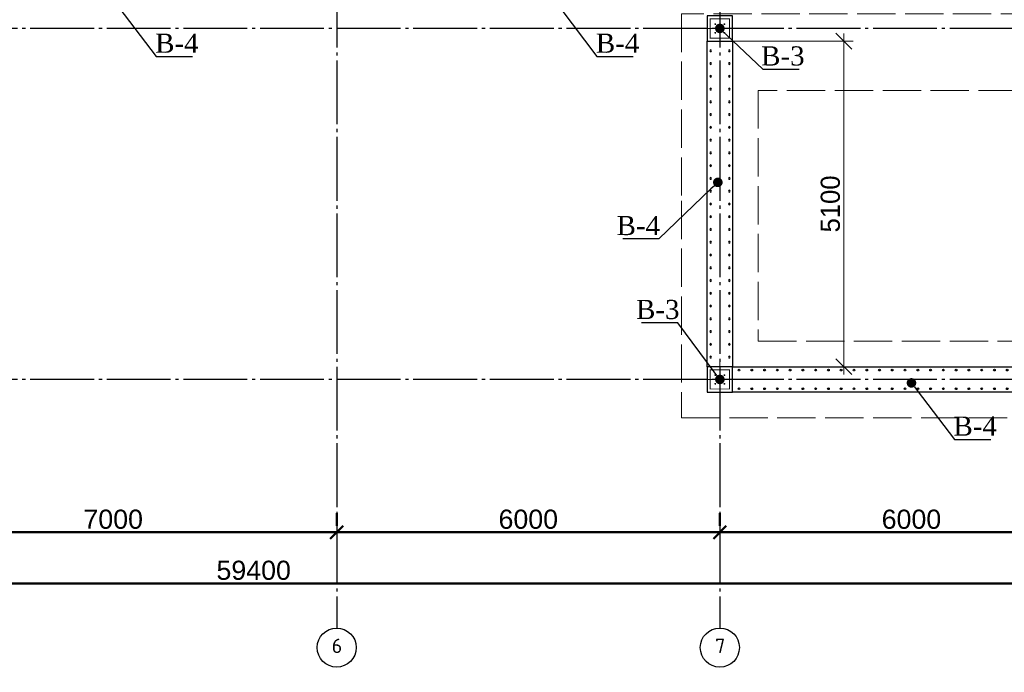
# Model space of a CAD drawing. Header units: millimetres. Extents: x -33345 to 4712671, y -3392 to 121473.
# Tile 174 of 256: x 933500 to 948919, y 60009 to 70236. Entities that reach past the tile are written whole.
import ezdxf
from ezdxf import colors
from ezdxf.entities.mleader import LeaderData, LeaderLine
from ezdxf.math import Vec2, Vec3

# ---------------------------------------------------------------- set-up
doc = ezdxf.new("R2010")
doc.units = ezdxf.units.MM
for name, pattern in [('ACAD_ISO02W100', [15, 12, -3]), ('CENTER2', [28.575, 19.05, -3.175, 3.175, -3.175]), ('ГОСТ 2.303 5', [24, 20, -1.5, 1, -1.5])]:
    doc.linetypes.add(name, pattern=pattern)
doc.layers.add('00-Axes', color=1, linetype='CENTER2')
doc.layers.add('HA', color=9, linetype='Continuous')
doc.layers.add('doors', color=250, linetype='Continuous', lineweight=5)
doc.layers.add('армирование', color=150, linetype='Continuous', lineweight=50)
doc.styles.add('ISO', font='isocpeui.ttf')
doc.styles.add('ISOCPEUR_1.00', font='isocpeui.ttf')
doc.styles.add('RUS text aehalf', font='aehalf.shx', dxfattribs={"width": 0.7, "oblique": 15})
doc.styles.get("Standard").update_dxf_attribs({"font": 'arial.ttf'})
doc.styles.add('Times New Roman', font='times.ttf')
doc.styles.add('X-U-RW-01$0$StyleROMANS', font='GOTHIC.TTF')
doc.dimstyles.new('ISO-25$0', dxfattribs={"dimtxt": 300, "dimasz": 200, "dimexe": 100, "dimexo": 300, "dimgap": 50, "dimtad": 1, "dimdec": 0, "dimtxsty": 'Standard', "dimblk": 'OBLIQUE', "dimcen": 250, "dimadec": 0, "dimazin": 0, "dimtfac": 1, "dimtdec": 0, "dimtmove": 0, "dimatfit": 3, "dimldrblk": 'OBLIQUE', "dimfxl": 1.25, "dimarcsym": 0})
doc.dimstyles.new('RUS м100', dxfattribs={"dimscale": 0, "dimtxt": 250, "dimasz": 100, "dimexe": 100, "dimexo": 0, "dimgap": 70, "dimtad": 1, "dimdec": 0, "dimdsep": 46, "dimtxsty": 'RUS text aehalf', "dimblk": 'OBLIQUE', "dimcen": 0.09, "dimdle": 100, "dimclrd": 256, "dimclre": 256, "dimclrt": 256, "dimadec": 1, "dimazin": 2, "dimtfac": 1, "dimtdec": 0, "dimtofl": 0, "dimtmove": 0, "dimatfit": 3, "dimldrblk": 'OBLIQUE', "dimfxl": 300, "dimtolj": 1, "dimtzin": 0, "dimlwd": -1, "dimlwe": -1, "dimarcsym": 0})

# ---------------------------------------------------------------- blocks, each defined once
blk = doc.blocks.new('_Oblique')
at = {"color": 0, "linetype": 'ByBlock', "lineweight": -2}
blk.add_line((-0.5, -0.5), (0.5, 0.5), dxfattribs=at)
blk = doc.blocks.new('*D270')
at = {"color": 0, "lineweight": -2, "transparency": 16777216}
for p, q in [((6727, -4026), (6727, -4226)), ((13727, -4026), (13727, -4226)), ((6727, -4326), (13727, -4326))]:
    blk.add_line(p, q, dxfattribs=at)
at = {"layer": 'Defpoints', "color": 0, "lineweight": 30, "transparency": 16777216}
for p in [(6727, -4326), (13727, -4326), (13727, -4326)]:
    blk.add_point(p, dxfattribs=at)
at = {"color": 0, "lineweight": -2, "transparency": 16777216, "xscale": 200, "yscale": 200, "zscale": 200, "rotation": 180}
blk.add_blockref('_Oblique', (6727, -4326), dxfattribs=at)
at = {"color": 0, "lineweight": -2, "transparency": 16777216, "xscale": 200, "yscale": 200, "zscale": 200}
blk.add_blockref('_Oblique', (13727, -4326), dxfattribs=at)
at = {"color": 0, "lineweight": 0, "transparency": 16777216, "insert": (10227, -4123), "char_height": 300, "attachment_point": 5}
blk.add_mtext('7000', dxfattribs=at)
blk = doc.blocks.new('*D271')
at = {"color": 0, "lineweight": -2, "transparency": 16777216}
for p, q in [((13727, -4026), (13727, -4226)), ((19727, -4026), (19727, -4226)), ((13727, -4326), (19727, -4326))]:
    blk.add_line(p, q, dxfattribs=at)
at = {"layer": 'Defpoints', "color": 0, "lineweight": 30, "transparency": 16777216}
for p in [(13727, -4326), (19727, -4326), (19727, -4326)]:
    blk.add_point(p, dxfattribs=at)
at = {"color": 0, "lineweight": -2, "transparency": 16777216, "xscale": 200, "yscale": 200, "zscale": 200, "rotation": 180}
blk.add_blockref('_Oblique', (13727, -4326), dxfattribs=at)
at = {"color": 0, "lineweight": -2, "transparency": 16777216, "xscale": 200, "yscale": 200, "zscale": 200}
blk.add_blockref('_Oblique', (19727, -4326), dxfattribs=at)
at = {"color": 0, "lineweight": 0, "transparency": 16777216, "insert": (16727, -4123), "char_height": 300, "attachment_point": 5}
blk.add_mtext('6000', dxfattribs=at)
blk = doc.blocks.new('*D272')
at = {"color": 0, "lineweight": -2, "transparency": 16777216}
for p, q in [((19727, -4026), (19727, -4226)), ((25727, -4026), (25727, -4226)), ((19727, -4326), (25727, -4326))]:
    blk.add_line(p, q, dxfattribs=at)
at = {"layer": 'Defpoints', "color": 0, "lineweight": 30, "transparency": 16777216}
for p in [(19727, -4326), (25727, -4326), (25727, -4326)]:
    blk.add_point(p, dxfattribs=at)
at = {"color": 0, "lineweight": -2, "transparency": 16777216, "xscale": 200, "yscale": 200, "zscale": 200, "rotation": 180}
blk.add_blockref('_Oblique', (19727, -4326), dxfattribs=at)
at = {"color": 0, "lineweight": -2, "transparency": 16777216, "xscale": 200, "yscale": 200, "zscale": 200}
blk.add_blockref('_Oblique', (25727, -4326), dxfattribs=at)
at = {"color": 0, "lineweight": 0, "transparency": 16777216, "insert": (22727, -4123), "char_height": 300, "attachment_point": 5}
blk.add_mtext('6000', dxfattribs=at)
blk = doc.blocks.new('*D276')
at = {"color": 0, "lineweight": -2, "transparency": 16777216}
for p, q in [((-17273, -4826), (-17273, -5026)), ((42127, -4826), (42127, -5026)), ((42127, -5126), (-17273, -5126))]:
    blk.add_line(p, q, dxfattribs=at)
at = {"layer": 'Defpoints', "color": 0, "lineweight": 30, "transparency": 16777216}
for p in [(-17273, -5126), (-17273, -5126), (42127, -5126)]:
    blk.add_point(p, dxfattribs=at)
at = {"color": 0, "lineweight": -2, "transparency": 16777216, "xscale": 200, "yscale": 200, "zscale": 200, "rotation": 180}
blk.add_blockref('_Oblique', (-17273, -5126), dxfattribs=at)
at = {"color": 0, "lineweight": -2, "transparency": 16777216, "xscale": 200, "yscale": 200, "zscale": 200}
blk.add_blockref('_Oblique', (42127, -5126), dxfattribs=at)
at = {"color": 0, "lineweight": 0, "transparency": 16777216, "insert": (12427, -4923), "char_height": 300, "attachment_point": 5}
blk.add_mtext('59400', dxfattribs=at)
blk = doc.blocks.new('column')
at = {"lineweight": 0}
for points in [[(-68, 56, -1), (-68, 86, -1)], [(68, 56, 1), (68, 86, 1)], [(-68, -56, 1), (-68, -86, 1)], [(68, -56, -1), (68, -86, -1)]]:
    blk.add_hatch(color=0, dxfattribs=at).paths.add_polyline_path(points)
at = {"color": 0, "lineweight": 0}
for p, q in [((0, 300), (0, -300)), ((300, 0), (-300, 0))]:
    blk.add_line(p, q, dxfattribs=at)
at = {"lineweight": 30}
blk.add_lwpolyline([(-200, 200), (200, 200), (200, -200), (-200, -200)], close=True, dxfattribs=at)
at = {"color": 0, "lineweight": 0, "const_width": 15}
blk.add_lwpolyline([(150, -150), (150, 150), (-150, 150), (-150, -150)], close=True, dxfattribs=at)
blk = doc.blocks.new('_Dot')
at = {"color": 0, "linetype": 'ByBlock', "lineweight": -2}
blk.add_line((-0.5, 0), (-1, 0), dxfattribs=at)
at = {"color": 0, "linetype": 'ByBlock', "const_width": 0.5}
blk.add_lwpolyline([(-0.25, 0, 1), (0.25, 0, 1)], format="xyb", close=True, dxfattribs=at)
blk = doc.blocks.new('*U1067')
at = {"layer": 'армирование', "color": 1, "lineweight": 30, "ltscale": 4}
for centre in [(0, 146), (0, -146)]:
    blk.add_circle(centre, 13.5, dxfattribs=at)
blk = doc.blocks.new('*U1068')
at = {"color": 0, "linetype": 'ByBlock', "lineweight": -2, "transparency": 16777216}
for p in [(0, 0), (200, 0), (400, 0), (600, 0), (800, 0), (1000, 0), (1200, 0), (1400, 0), (1600, 0), (1800, 0), (2000, 0), (2200, 0), (2400, 0), (2600, 0), (2800, 0), (3000, 0), (3200, 0), (3400, 0), (3600, 0), (3800, 0), (4000, 0), (4200, 0), (4400, 0), (4600, 0), (4800, 0), (5000, 0), (5200, 0), (5400, 0)]:
    blk.add_blockref('*U1067', p, dxfattribs=at)
blk = doc.blocks.new('*U1095')
at = {"layer": 'армирование', "color": 1, "lineweight": 30, "ltscale": 4}
for centre in [(0, 146), (0, -146)]:
    blk.add_circle(centre, 13.5, dxfattribs=at)
blk = doc.blocks.new('*U1096')
at = {"color": 0, "linetype": 'ByBlock', "lineweight": -2, "transparency": 16777216}
for p in [(0, 0), (200, 0), (400, 0), (600, 0), (800, 0), (1000, 0), (1200, 0), (1400, 0), (1600, 0), (1800, 0), (2000, 0), (2200, 0), (2400, 0), (2600, 0), (2800, 0), (3000, 0), (3200, 0), (3400, 0), (3600, 0), (3800, 0), (4000, 0), (4200, 0), (4400, 0), (4600, 0), (4800, 0)]:
    blk.add_blockref('*U1095', p, dxfattribs=at)
blk = doc.blocks.new('*D2858')
at = {"layer": 'Defpoints', "color": 0, "ltscale": 100, "transparency": 16777216}
for p in [(944665, 69898), (944665, 64798), (946404, 64798)]:
    blk.add_point(p, dxfattribs=at)
at = {"layer": 'doors', "ltscale": 100, "transparency": 16777216}
for p, q in [((946404, 70018), (946404, 64678)), ((944665, 69898), (946554, 69898)), ((944665, 64798), (946554, 64798))]:
    blk.add_line(p, q, dxfattribs=at)
at = {"layer": 'doors', "ltscale": 100, "transparency": 16777216, "xscale": 250, "yscale": 250, "zscale": 250}
for p, rotation in [((946404, 69898), 90), ((946404, 64798), 270)]:
    blk.add_blockref('_Oblique', p, dxfattribs=dict(at, rotation=rotation))
at = {"layer": 'doors', "lineweight": 13, "ltscale": 100, "transparency": 16777216, "insert": (946196, 67348), "char_height": 300, "attachment_point": 5, "rotation": 90, "style": 'X-U-RW-01$0$StyleROMANS'}
blk.add_mtext('\\A1;5100', dxfattribs=at)
blk = doc.blocks.new('gfffggfsre')
at = {"layer": '00-Axes', "color": 251, "linetype": 'ГОСТ 2.303 5', "ltscale": 50, "true_color": 0x636466}
for points in [[(13727, 16269.4), (13727, -5825.8)], [(13727, 16269.4), (13727, -5825.8)], [(19727, 16269.4), (19727, -5825.8)], [(42327, 3569.4), (-20533.9, 3569.4), (-20643.6, 3457.5), (-21034.5, 3457.5)], [(42327, -1930.6), (-21034.5, -1930.6)]]:
    blk.add_lwpolyline(points, dxfattribs=at)
at = {"layer": '00-Axes', "color": 219, "linetype": 'ByBlock', "ltscale": 100, "true_color": 0x642165}
for centre in [(13727, -6131.8), (13727, -6131.8), (19727, -6131.8)]:
    blk.add_circle(centre, 306, dxfattribs=at)
at = {"layer": '00-Axes', "color": 219, "linetype": 'ByBlock', "ltscale": 100, "true_color": 0x642165, "char_height": 226.059, "attachment_point": 1, "style": 'ISOCPEUR_1.00'}
for s, insert in [('\\pxqc;{\\fISOCPEUR|b0|i0|c204|p34;6}', (13345.8, -5991.9)), ('\\pxqc;{\\fISOCPEUR|b0|i0|c204|p34;7}', (19345.8, -5991.9))]:
    blk.add_mtext_dynamic_manual_height_columns(s, width=772.479, gutter_width=706.4, heights=[0], dxfattribs=dict(at, insert=insert))
at = {"color": 18, "lineweight": 0, "true_color": 0x000000}
for base, p1, p2, picture, middle in [((13727, -4325.8), (6727, -4325.8), (13727, -4325.8), '*D270', (10227, -4122.6)), ((19727, -4325.8), (13727, -4325.8), (19727, -4325.8), '*D271', (16727, -4122.6)), ((25727, -4325.8), (19727, -4325.8), (25727, -4325.8), '*D272', (22727, -4122.6)), ((-17273, -5125.8), (42127, -5125.8), (-17273, -5125.8), '*D276', (12427, -4922.6))]:
    dim = blk.add_linear_dim(base=base, p1=p1, p2=p2, dimstyle='ISO-25$0', dxfattribs=at)
    dim.commit()
    dim.dimension.update_dxf_attribs({"geometry": picture, "text_midpoint": middle})

msp = doc.modelspace()

# ---------------------------------------------------------------- linework, layer by layer
at = {"color": 5, "linetype": 'ACAD_ISO02W100', "lineweight": 15, "ltscale": 50}
for points in [[(967464.523, 70328.107), (943864.523, 70328.107), (943864.523, 67398.107), (943864.523, 67398.107), (943864.523, 63998.107), (967464.523, 63998.107)], [(949864.523, 69128.107), (945064.523, 69128.107), (945064.523, 65198.107), (949864.523, 65198.107)]]:
    msp.add_lwpolyline(points, close=True, dxfattribs=at)
at = {"layer": 'HA', "color": 250, "lineweight": 30, "ltscale": 100}
for points in [[(944264.523, 69898.107), (944664.523, 69898.107), (944664.523, 64798.107), (944264.523, 64798.107)], [(944664.523, 64798.107), (950264.523, 64798.107), (950264.523, 64398.107), (944664.523, 64398.107)]]:
    msp.add_lwpolyline(points, close=True, dxfattribs=at)

# ---------------------------------------------------------------- block references
at = {"color": 244, "lineweight": 50, "true_color": 0x991b1e}
msp.add_blockref('gfffggfsre', (924737.559, 66528.7), dxfattribs=at)
at = {"xscale": -1, "rotation": 270}
for p in [(944464.523, 70098.107), (944464.523, 64598.107)]:
    msp.add_blockref('column', p, dxfattribs=at)
at = {"color": 0, "lineweight": 13, "xscale": -1, "rotation": 90}
msp.add_blockref('*U1096', (944466.466, 69748.107), dxfattribs=at)
at = {"color": 0, "lineweight": 13}
msp.add_blockref('*U1068', (944764.523, 64598.107), dxfattribs=at)

# ---------------------------------------------------------------- texts
at = {"insert": (351439.431, 62275.551), "char_height": 500, "width": 9875.6458, "attachment_point": 1, "style": 'ISO'}
msp.add_mtext('\\pi4343.31532;{\\LА-А\\P\\pi0;Армирование приямка. M 1:20}', dxfattribs=at)

# ---------------------------------------------------------------- dimensions: what is measured, and where the dimension line sits
at = {"layer": 'doors', "color": 0, "lineweight": 13, "ltscale": 100}
dim = msp.add_linear_dim(base=(946403.51, 64798.107), p1=(944664.523, 69898.107), p2=(944664.523, 64798.107), angle=90, dimstyle='RUS м100', override={"dimscale": 1, "dimtxt": 300, "dimasz": 250, "dimexe": 150, "dimgap": 50, "dimtxsty": 'X-U-RW-01$0$StyleROMANS', "dimdle": 120, "dimtmove": 1}, dxfattribs=at)
dim.commit()
dim.dimension.update_dxf_attribs({"geometry": '*D2858', "text_midpoint": (946195.964, 67348.107)})

# ---------------------------------------------------------------- leaders
ml = msp.add_multileader_mtext('Standard')
ml.set_content('\\pxt11;В-4', color=256, style='Times New Roman')
ml.set_leader_properties()
ml.set_arrow_properties(name='DOT')
ml.build(insert=Vec2(0, 0))
ml.multileader.update_dxf_attribs({"has_dogleg": 0, "text_left_attachment_type": 6, "text_right_attachment_type": 6, "dogleg_length": 0.36, "arrow_head_size": 150})
ctx = ml.context
ctx.base_point, ctx.char_height, ctx.arrow_head_size, ctx.plane_origin = Vec3(935639.276, 69657.279), 300, 150, Vec3(932029.503, 74153.373)
ctx.left_attachment, ctx.right_attachment, ctx.text_align_type = 6, 6, 1
notes = []
notes.append((ctx, [(0, (1, 1, 0), (935638.916, 69657.279), (1, 0), 0.36, [(1, [(934964.523, 70543.958)], 0, [])])]))
ctx.mtext.insert, ctx.mtext.width, ctx.mtext.alignment, ctx.mtext.flow_direction = Vec3(935962.149, 70017.279), 558.68226, 2, 5
ml = msp.add_multileader_mtext('Standard')
ml.set_content('\\pxt11;В-4', color=256, style='Times New Roman')
ml.set_leader_properties()
ml.set_arrow_properties(name='DOT')
ml.build(insert=Vec2(0, 0))
ml.multileader.update_dxf_attribs({"has_dogleg": 0, "text_left_attachment_type": 6, "text_right_attachment_type": 6, "dogleg_length": 0.36, "arrow_head_size": 150})
ctx = ml.context
ctx.base_point, ctx.char_height, ctx.arrow_head_size, ctx.plane_origin = Vec3(942540.264, 69657.279), 300, 150, Vec3(938930.49, 74153.373)
ctx.left_attachment, ctx.right_attachment, ctx.text_align_type = 6, 6, 1
notes.append((ctx, [(0, (1, 1, 0), (942539.904, 69657.279), (1, 0), 0.36, [(1, [(941865.511, 70543.958)], 0, [])])]))
ctx.mtext.insert, ctx.mtext.width, ctx.mtext.alignment, ctx.mtext.flow_direction = Vec3(942863.136, 70017.279), 558.68226, 2, 5
ml = msp.add_multileader_mtext('Standard')
ml.set_content('\\pxt11;В-3', color=256, style='Times New Roman')
ml.set_leader_properties()
ml.set_arrow_properties(name='DOT')
ml.build(insert=Vec2(0, 0))
ml.multileader.update_dxf_attribs({"has_dogleg": 0, "text_left_attachment_type": 6, "text_right_attachment_type": 6, "dogleg_length": 0.36, "arrow_head_size": 150})
ctx = ml.context
ctx.base_point, ctx.char_height, ctx.arrow_head_size, ctx.plane_origin = Vec3(945139.276, 69457.702), 300, 150, Vec3(941529.503, 73707.522)
ctx.left_attachment, ctx.right_attachment, ctx.text_align_type = 6, 6, 1
notes.append((ctx, [(0, (1, 1, 0), (945138.916, 69457.702), (1, 0), 0.36, [(1, [(944464.523, 70098.107)], 0, [])])]))
ctx.mtext.insert, ctx.mtext.width, ctx.mtext.alignment, ctx.mtext.flow_direction = Vec3(945451.442, 69817.702), 558.68226, 2, 5
ml = msp.add_multileader_mtext('Standard')
ml.set_content('\\pxt11;В-4', color=256, style='Times New Roman')
ml.set_leader_properties()
ml.set_arrow_properties(name='DOT')
ml.build(insert=Vec2(0, 0))
ml.multileader.update_dxf_attribs({"has_dogleg": 0, "text_left_attachment_type": 6, "text_right_attachment_type": 6, "dogleg_length": 0.36, "arrow_head_size": 150})
ctx = ml.context
ctx.base_point, ctx.char_height, ctx.arrow_head_size, ctx.plane_origin = Vec3(942864.968, 66799.556), 300, 150, Vec3(941498.293, 71295.65)
ctx.left_attachment, ctx.right_attachment, ctx.text_align_type = 6, 6, 1
notes.append((ctx, [(1, (1, 1, 0), (943511.073, 66799.556), (-1, 0), 0.36, [(1, [(944433.313, 67686.235)], 0, [])])]))
ctx.mtext.insert, ctx.mtext.width, ctx.mtext.alignment, ctx.mtext.flow_direction = Vec3(943187.84, 67159.556), 558.68226, 2, 5
ml = msp.add_multileader_mtext('Standard')
ml.set_content('\\pxt11;В-3', color=256, style='Times New Roman')
ml.set_leader_properties()
ml.set_arrow_properties(name='DOT')
ml.build(insert=Vec2(0, 0))
ml.multileader.update_dxf_attribs({"has_dogleg": 0, "text_left_attachment_type": 6, "text_right_attachment_type": 6, "dogleg_length": 0.36, "arrow_head_size": 150})
ctx = ml.context
ctx.base_point, ctx.char_height, ctx.arrow_head_size, ctx.plane_origin = Vec3(943180.344, 65484.786), 300, 150, Vec3(941529.503, 60988.692)
ctx.left_attachment, ctx.right_attachment, ctx.text_align_type = 6, 6, 1
notes.append((ctx, [(1, (1, 1, 0), (943805.035, 65484.786), (-1, 0), 0.36, [(1, [(944464.523, 64598.107)], 0, [])])]))
ctx.mtext.insert, ctx.mtext.width, ctx.mtext.alignment, ctx.mtext.flow_direction = Vec3(943492.51, 65844.786), 558.68226, 2, 5
ml = msp.add_multileader_mtext('Standard')
ml.set_content('\\pxt11;В-4', color=256, style='Times New Roman')
ml.set_leader_properties()
ml.set_arrow_properties(name='DOT')
ml.build(insert=Vec2(0, 0))
ml.multileader.update_dxf_attribs({"has_dogleg": 0, "text_left_attachment_type": 6, "text_right_attachment_type": 6, "dogleg_length": 0.36, "arrow_head_size": 150})
ctx = ml.context
ctx.base_point, ctx.char_height, ctx.arrow_head_size, ctx.plane_origin = Vec3(948139.684, 63657.068), 300, 150, Vec3(944529.911, 68153.162)
ctx.left_attachment, ctx.right_attachment, ctx.text_align_type = 6, 6, 1
notes.append((ctx, [(0, (1, 1, 0), (948139.324, 63657.068), (1, 0), 0.36, [(1, [(947464.931, 64543.746)], 0, [])])]))
ctx.mtext.insert, ctx.mtext.width, ctx.mtext.alignment, ctx.mtext.flow_direction = Vec3(948462.556, 64017.068), 558.68226, 2, 5
for ctx, leaders in notes:
    for number, flags, end, landing, length, lines in leaders:
        leader = LeaderData()
        leader.index, (leader.has_last_leader_line, leader.has_dogleg_vector, leader.attachment_direction) = number, flags
        leader.last_leader_point, leader.dogleg_vector, leader.dogleg_length = Vec3(end), Vec3(landing), length
        for number, points, colour, breaks in lines:
            line = LeaderLine()
            line.index, line.vertices, line.color, line.breaks = number, Vec3.list(points), colors.encode_raw_color(colour), breaks
            leader.lines.append(line)
        ctx.leaders.append(leader)

doc.saveas('drawing.dxf')
